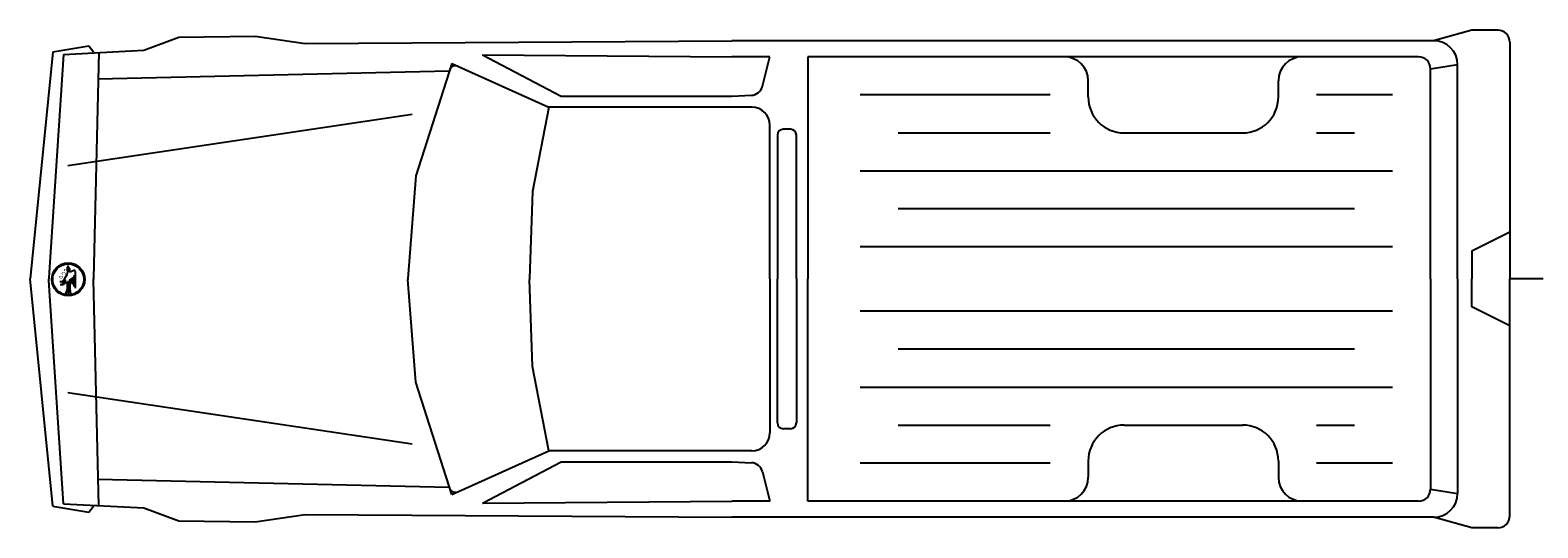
# Model space of a CAD drawing. Extents: x -2.4 to 8.5, y -1 to 0.9.
# Tile 1 of 2: x -2.4 to 3.4, y -1 to 0.9. Entities that reach past the tile are written whole.
import ezdxf
from ezdxf.enums import TextEntityAlignment as Align

# ---------------------------------------------------------------- set-up
doc = ezdxf.new("R2010")
doc.units = 0
doc.header["$MEASUREMENT"] = 0
doc.layers.add('AUTOS', color=1, linetype='CONTINUOUS')

msp = doc.modelspace()

# ---------------------------------------------------------------- linework, layer by layer
at = {"layer": 'AUTOS'}
for points in [[(3.1848, 0.9436), (3.0384, 0.9029)], [(3.2851, 0.9436), (3.1848, 0.9436)], [(-2.2731, 0.8598), (-2.1343, 0.883)], [(-2.1343, 0.883), (-2.1159, 0.8599)], [(-1.9227, 0.8667), (-1.7881, 0.9161)], [(-1.7881, 0.9161), (-1.4941, 0.9206)], [(-1.4941, 0.9206), (-1.3026, 0.892)], [(-1.3026, 0.892), (0.3387, 0.9029)], [(3.0384, 0.9029), (0.3387, 0.9029)], [(3.3311, 0.8976), (3.3311, -0.0138)], [(-2.2731, 0.8598), (-2.3598, -0.0138)], [(-2.2311, 0.8505), (-2.2883, -0.0082), (-2.288, -0.0138)], [(-2.2311, 0.8505), (-1.9227, 0.8667)], [(-2.0963, 0.8587), (-2.1161, -0.012)], [(-0.7384, 0.8153), (-0.8766, 0.3833)], [(-0.7384, 0.8153), (-0.3653, 0.6475)], [(-0.6201, 0.8485), (0.3387, 0.841)], [(-0.6201, 0.8485), (-0.3177, 0.6892)], [(0.485, 0.841), (0.3387, 0.841)], [(0.4567, 0.7278), (0.485, 0.841)], [(0.6312, 0.841), (0.6312, -0.0138)], [(2.9804, 0.841), (0.6312, 0.841)], [(1.618, 0.841), (1.5637, 0.841)], [(2.7339, 0.841), (2.5333, 0.841)], [(-2.1, 0.7564), (-0.7476, 0.7867)], [(3.0264, 0.795), (3.1304, 0.8109)], [(3.0264, -0.0138), (3.0264, 0.795)], [(3.1304, -0.0138), (3.1304, 0.8109)], [(1.71, 0.6864), (1.71, 0.749)], [(2.4413, 0.6864), (2.4413, 0.749)], [(-0.3653, 0.6475), (-0.4275, 0.3226)], [(0.416, 0.6475), (-0.3653, 0.6475)], [(-0.3177, 0.6892), (0.3387, 0.6892)], [(0.3387, 0.6892), (0.4143, 0.693)], [(1.5637, 0.6947), (0.8324, 0.6947)], [(2.8802, 0.6947), (2.5876, 0.6947)], [(-2.2145, 0.423), (-0.8901, 0.6208)], [(0.485, -0.0138), (0.485, 0.5785)], [(0.5142, 0.5395), (0.5142, -0.0138)], [(0.5644, 0.5625), (0.5372, 0.5625)], [(0.5874, -0.0138), (0.5874, 0.5395)], [(0.9786, 0.5484), (1.5637, 0.5484)], [(1.848, 0.5484), (2.3033, 0.5484)], [(2.5876, 0.5484), (2.7339, 0.5484)], [(-0.8766, 0.3833), (-0.9071, -0.0114)], [(0.8324, 0.4021), (2.8802, 0.4021)], [(-0.4275, 0.3226), (-0.4392, -0.0119)], [(2.7339, 0.2559), (0.9786, 0.2559)], [(3.3311, 0.1662), (3.1848, 0.0931), (3.1848, -0.0138)], [(2.8802, 0.1096), (0.8324, 0.1096)], [(-2.2208, -0.0034), (-2.2173, 0.0037), (-2.2151, 0.0142), (-2.2159, 0.0248), (-2.2164, 0.0318)], [(-2.2149, 0.0344), (-2.2173, 0.0336)], [(-2.2112, 0.0283), (-2.212, 0.0283), (-2.212, 0.0323)], [(-2.2102, 0.0248), (-2.2102, 0.0222)], [(-2.2032, 0.0142), (-2.2067, 0.0142), (-2.2067, 0.0238)], [(-2.1917, 0.0188), (-2.2032, 0.0142)], [(-2.1913, 0.0001), (-2.1913, -0.0421)], [(-2.1856, -0.0492), (-2.1856, 0.0146)], [(-2.2731, -0.8874), (-2.3598, -0.0138)], [(-2.2311, -0.8782), (-2.2883, -0.0195), (-2.288, -0.0138)], [(-2.2454, -0.0228), (-2.2419, -0.0228), (-2.2384, -0.0245)], [(-2.241, -0.039), (-2.241, -0.032)], [(-2.2384, -0.0245), (-2.2278, -0.0139), (-2.2208, -0.0034)], [(-2.2358, -0.0285), (-2.2358, -0.039)], [(-2.2322, -0.025), (-2.2322, -0.032)], [(-2.2287, -0.021), (-2.2287, -0.0351)], [(-2.2234, -0.0316), (-2.2234, -0.0175)], [(-2.2181, -0.0245), (-2.2181, -0.0527), (-2.2234, -0.0703)], [(-2.2129, -0.0703), (-2.2129, -0.021)], [(-2.2076, -0.0139), (-2.2076, -0.0527), (-2.2041, -0.0703)], [(-2.2023, -0.0104), (-2.2023, -0.0316)], [(-2.197, -0.0069), (-2.197, -0.0351)], [(-2.116, -0.0138), (-2.1161, -0.0125)], [(-2.116, -0.0138), (-2.1161, -0.0151)], [(-2.0963, -0.8864), (-2.1161, -0.0156)], [(-0.8766, -0.411), (-0.9071, -0.0162)], [(-0.4391, -0.0138), (-0.4392, -0.0127)], [(-0.4391, -0.0138), (-0.4392, -0.015)], [(-0.4275, -0.3502), (-0.4392, -0.0158)], [(0.485, -0.0138), (0.485, -0.6061)], [(0.5142, -0.5671), (0.5142, -0.0138)], [(0.5874, -0.0138), (0.5874, -0.5671)], [(0.6312, -0.8686), (0.6312, -0.0138)], [(3.0264, -0.0138), (3.0264, -0.8226)], [(3.1304, -0.0138), (3.1304, -0.8385)], [(3.3311, -0.1938), (3.1848, -0.1207), (3.1848, -0.0138)], [(3.4594, -0.0138), (3.4161, -0.0138), (3.3806, -0.0138), (3.354, -0.0138), (3.3371, -0.0138), (3.3311, -0.0138), (3.3311, -0.0138), (3.3311, -0.0138), (3.3311, -0.0138), (3.3311, -0.0138), (3.3311, -0.0138), (3.3311, -0.0138), (3.3311, -0.0138), (3.3311, -0.0138), (3.3311, -0.0138), (3.3311, -0.0138), (3.3311, -0.0138), (3.3311, -0.0138)], [(3.3311, -0.9252), (3.3311, -0.0138)], [(2.8802, -0.1372), (0.8324, -0.1372)], [(2.7339, -0.2835), (0.9786, -0.2835)], [(-0.3653, -0.6751), (-0.4275, -0.3502)], [(-2.2145, -0.4506), (-0.8901, -0.6484)], [(-0.7384, -0.8429), (-0.8766, -0.411)], [(0.8324, -0.4298), (2.8802, -0.4298)], [(0.9786, -0.576), (1.5637, -0.576)], [(1.848, -0.576), (2.3033, -0.576)], [(2.5876, -0.576), (2.7339, -0.576)], [(0.5644, -0.5901), (0.5372, -0.5901)], [(-0.7384, -0.8429), (-0.3653, -0.6751)], [(0.416, -0.6751), (-0.3653, -0.6751)], [(-0.6201, -0.8761), (-0.3177, -0.7168)], [(-0.3177, -0.7168), (0.3387, -0.7168)], [(0.3387, -0.7168), (0.4143, -0.7206)], [(1.5637, -0.7223), (0.8324, -0.7223)], [(1.71, -0.714), (1.71, -0.7766)], [(2.4413, -0.714), (2.4413, -0.7766)], [(2.8802, -0.7223), (2.5876, -0.7223)], [(-2.1, -0.784), (-0.7476, -0.8143)], [(0.4567, -0.7554), (0.485, -0.8686)], [(-0.6201, -0.8761), (0.3387, -0.8686)], [(0.485, -0.8686), (0.3387, -0.8686)], [(2.9804, -0.8686), (0.6312, -0.8686)], [(1.618, -0.8686), (1.5637, -0.8686)], [(2.7339, -0.8686), (2.5333, -0.8686)], [(3.0264, -0.8226), (3.1304, -0.8385)], [(-2.2731, -0.8874), (-2.1343, -0.9106)], [(-2.2311, -0.8782), (-1.9227, -0.8943)], [(-2.1343, -0.9106), (-2.1159, -0.8876)], [(-1.9227, -0.8943), (-1.7881, -0.9437)], [(-1.4941, -0.9483), (-1.3026, -0.9196)], [(-1.3026, -0.9196), (0.3387, -0.9305)], [(-1.7881, -0.9437), (-1.4941, -0.9483)], [(3.0384, -0.9305), (0.3387, -0.9305)], [(3.1848, -0.9712), (3.0384, -0.9305)], [(3.2851, -0.9712), (3.1848, -0.9712)]]:
    msp.add_lwpolyline(points, dxfattribs=at)
for radius in [0.0634, 0.0599]:
    msp.add_circle((-2.2133, -0.0154), radius, dxfattribs=at)
for centre, radius, start, end in [((3.2851, 0.8976), 0.046, 0, 90), ((3.0384, 0.8109), 0.092, 0, 90), ((1.618, 0.749), 0.092, 0, 90), ((2.5333, 0.749), 0.092, 90, 180), ((2.9804, 0.795), 0.046, 0, 90), ((-0.7244, 0.7837), 0.023, 65.7973, 162.2544), ((0.412, 0.7389), 0.046, 272.8676, 345.967), ((0.416, 0.5785), 0.069, 0, 90), ((1.848, 0.6864), 0.138, 180, 270), ((2.3033, 0.6864), 0.138, 270, 0), ((0.5372, 0.5395), 0.023, 90, 180), ((0.5644, 0.5395), 0.023, 0, 90), ((-2.2142, 0.0323), 0.00225, 0, 108.3813), ((-2.2112, 0.0238), 0.00449, 0, 90), ((-2.1901, 0.0146), 0.00449, 0, 111.8101), ((-2.1046, -0.0123), 0.0115, 178.7045, 181.2928), ((-2.1046, -0.0154), 0.0115, 178.7072, 181.2955), ((-0.8956, -0.0123), 0.0115, 175.5832, 184.4141), ((-0.8956, -0.0154), 0.0115, 175.586, 184.4167), ((-0.4277, -0.0123), 0.0115, 177.9958, 182.0015), ((-0.4277, -0.0154), 0.0115, 177.9985, 182.0042), ((0.5372, -0.5671), 0.023, 180, 270), ((0.5644, -0.5671), 0.023, 270, 0), ((1.848, -0.714), 0.138, 90, 180), ((2.3033, -0.714), 0.138, 0, 90), ((0.416, -0.6061), 0.069, 270, 0), ((0.412, -0.7666), 0.046, 14.033, 87.1324), ((1.618, -0.7766), 0.092, 270, 0), ((2.5333, -0.7766), 0.092, 180, 270), ((-0.7244, -0.8113), 0.023, 197.7455, 294.2027), ((2.9804, -0.8226), 0.046, 270, 0), ((3.0384, -0.8385), 0.092, 270, 0), ((3.2851, -0.9252), 0.046, 270, 0)]:
    msp.add_arc(centre, radius, start, end, dxfattribs=at)

# ---------------------------------------------------------------- texts
for s, height, p, p2 in [('C', 0.0158, (-2.2384, 0.0125), (-2.2384, 0.0019)), ('E', 0.0159, (-2.2278, 0.0266), (-2.2278, 0.016)), ('D', 0.0159, (-2.249, -0.0016), (-2.249, -0.0122))]:
    msp.add_text(s, height=height, rotation=270, dxfattribs=at).set_placement(p, p2, align=Align.ALIGNED)

doc.saveas('drawing.dxf')
